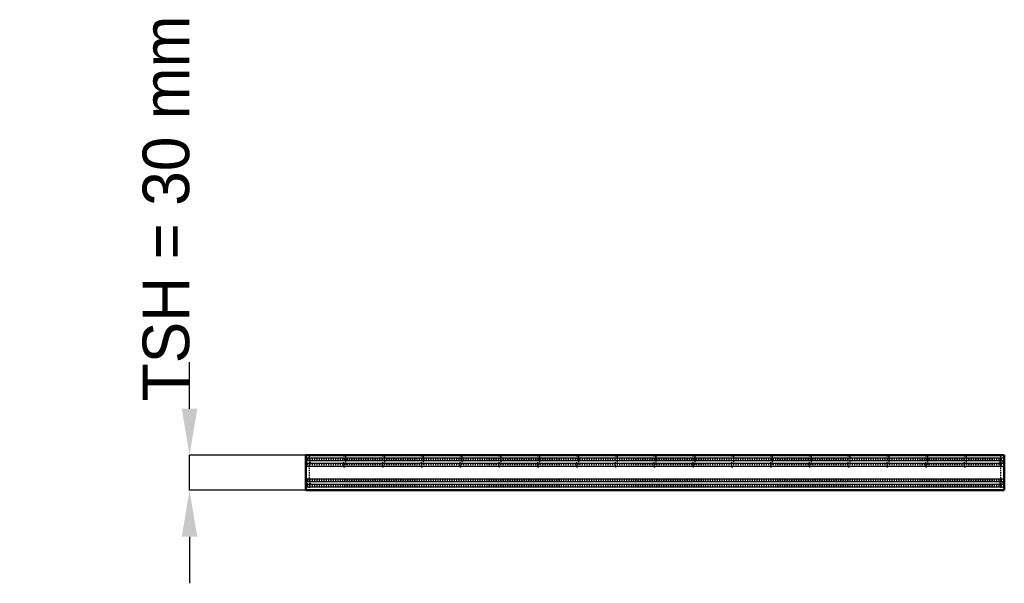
# Model space of a CAD drawing. Header units: millimetres. Extents: x -546 to 300, y -80 to 404.
import ezdxf

# ---------------------------------------------------------------- set-up
doc = ezdxf.new("R2010")
doc.units = ezdxf.units.MM
doc.linetypes.add('Dashed', pattern=[2, 1, -1])
for name, color, linetype, lineweight in [('2d ConnectionPoints', 7, 'Continuous', 50), ('AM_0', 7, 'Continuous', 50), ('AM_4', 3, 'Continuous', 25), ('AM_5', 3, 'Continuous', 25), ('AM_9', 6, 'Dashed', 25)]:
    doc.layers.add(name, color=color, linetype=linetype, lineweight=lineweight)
doc.dimstyles.new('ISO-25', dxfattribs={"dimtxt": 2.5, "dimasz": 2.5, "dimexe": 1.25, "dimexo": 0.625, "dimtad": 1, "dimtxsty": 'Standard', "dimcen": 2.5, "dimadec": 0, "dimazin": 0, "dimtfac": 1, "dimtmove": 0, "dimatfit": 3, "dimfxl": 1, "dimarcsym": 0})

# ---------------------------------------------------------------- blocks, each defined once
blk = doc.blocks.new('1_LP330333P35011000600VERTICAL1_0_in_LPP3303331160010003500_0')
at = {"layer": 'AM_9'}
for p, q in [((297, 26.35), (297, 30)), ((297, 8.35), (297, 21.65)), ((297, 0), (297, 3.65))]:
    blk.add_line(p, q, dxfattribs=at)
for centre, radius, start, end in [((299.42, 24), 3.37, 135.89791, 224.10209), ((296.9, 27.25), 3.1, 312.38874, 360), ((299.9, 23.96), 1.35, 132.38875, 227.61126), ((296.9, 20.67), 3.1, 360, 47.61126), ((296.9, 9.33), 3.1, 312.38874, 0), ((299.42, 6), 3.37, 135.89791, 224.10209), ((299.9, 6.04), 1.35, 132.38875, 227.61126), ((296.9, 2.75), 3.1, 360, 47.61126)]:
    blk.add_arc(centre, radius, start, end, dxfattribs=at)
blk = doc.blocks.new('2_LP330333P35011000600HORIZONTAL_0_in_LPP3303331160010003500_0')
at = {"layer": 'AM_0'}
for p, q in [((300, 30), (-300, 30)), ((-300, 30), (-300, 0)), ((300, 30), (300, 0)), ((300, 0), (-300, 0))]:
    blk.add_line(p, q, dxfattribs=at)
at = {"layer": 'AM_4'}
for p, q in [((300, 27.45), (-300, 27.45)), ((300, 25.1), (-300, 25.1)), ((300, 22.82), (-300, 22.82)), ((300, 20.47), (-300, 20.47)), ((300, 9.53), (-300, 9.53)), ((300, 7.18), (-300, 7.18)), ((300, 4.9), (-300, 4.9)), ((300, 2.55), (-300, 2.55))]:
    blk.add_line(p, q, dxfattribs=at)
at = {"layer": 'AM_9'}
for p, q in [((300, 26.35), (-300, 26.35)), ((300, 21.65), (-300, 21.65)), ((300, 8.35), (-300, 8.35)), ((300, 3.65), (-300, 3.65))]:
    blk.add_line(p, q, dxfattribs=at)
blk = doc.blocks.new('3_LP330333P35011000600VERTICALC1_0_in_LPP3303331160010003500_0')
at = {"layer": 'AM_9'}
for p, q in [((-267.64, 30), (-267.64, 20)), ((-265.64, 20), (-265.64, 30)), ((-267.64, 20), (-265.64, 20))]:
    blk.add_line(p, q, dxfattribs=at)
blk = doc.blocks.new('4_LP330333P35011000600VERTICALC2_0_in_LPP3303331160010003500_0')
at = {"layer": 'AM_9'}
for p, q in [((-234.31, 30), (-234.31, 20)), ((-232.31, 20), (-232.31, 30)), ((-234.31, 20), (-232.31, 20))]:
    blk.add_line(p, q, dxfattribs=at)
blk = doc.blocks.new('5_LP330333P35011000600VERTICALC3_0_in_LPP3303331160010003500_0')
at = {"layer": 'AM_9'}
for p, q in [((-200.98, 30), (-200.98, 20)), ((-198.98, 20), (-198.98, 30)), ((-200.98, 20), (-198.98, 20))]:
    blk.add_line(p, q, dxfattribs=at)
blk = doc.blocks.new('6_LP330333P35011000600VERTICALC4_0_in_LPP3303331160010003500_0')
at = {"layer": 'AM_9'}
for p, q in [((-167.65, 30), (-167.65, 20)), ((-165.65, 20), (-165.65, 30)), ((-167.65, 20), (-165.65, 20))]:
    blk.add_line(p, q, dxfattribs=at)
blk = doc.blocks.new('7_LP330333P35011000600VERTICALC5_0_in_LPP3303331160010003500_0')
at = {"layer": 'AM_9'}
for p, q in [((-134.32, 30), (-134.32, 20)), ((-132.32, 20), (-132.32, 30)), ((-134.32, 20), (-132.32, 20))]:
    blk.add_line(p, q, dxfattribs=at)
blk = doc.blocks.new('8_LP330333P35011000600VERTICALC6_0_in_LPP3303331160010003500_0')
at = {"layer": 'AM_9'}
for p, q in [((-100.99, 30), (-100.99, 20)), ((-98.99, 20), (-98.99, 30)), ((-100.99, 20), (-98.99, 20))]:
    blk.add_line(p, q, dxfattribs=at)
blk = doc.blocks.new('9_LP330333P35011000600VERTICALC7_0_in_LPP3303331160010003500_0')
at = {"layer": 'AM_9'}
for p, q in [((-67.66, 30), (-67.66, 20)), ((-65.66, 20), (-65.66, 30)), ((-67.66, 20), (-65.66, 20))]:
    blk.add_line(p, q, dxfattribs=at)
blk = doc.blocks.new('10_LP330333P35011000600VERTICALC8_0_in_LPP3303331160010003500_0')
at = {"layer": 'AM_9'}
for p, q in [((-34.33, 30), (-34.33, 20)), ((-32.33, 20), (-32.33, 30)), ((-34.33, 20), (-32.33, 20))]:
    blk.add_line(p, q, dxfattribs=at)
blk = doc.blocks.new('11_LP330333P35011000600VERTICALC9_0_in_LPP3303331160010003500_0')
at = {"layer": 'AM_9'}
for p, q in [((-1, 30), (-1, 20)), ((1, 20), (1, 30)), ((-1, 20), (1, 20))]:
    blk.add_line(p, q, dxfattribs=at)
blk = doc.blocks.new('12_LP330333P35011000600VERTICALC10_0_in_LPP3303331160010003500_0')
at = {"layer": 'AM_9'}
for p, q in [((32.33, 30), (32.33, 20)), ((34.33, 20), (34.33, 30)), ((32.33, 20), (34.33, 20))]:
    blk.add_line(p, q, dxfattribs=at)
blk = doc.blocks.new('13_LP330333P35011000600VERTICALC11_0_in_LPP3303331160010003500_0')
at = {"layer": 'AM_9'}
for p, q in [((65.66, 30), (65.66, 20)), ((67.66, 20), (67.66, 30)), ((65.66, 20), (67.66, 20))]:
    blk.add_line(p, q, dxfattribs=at)
blk = doc.blocks.new('14_LP330333P35011000600VERTICALC12_0_in_LPP3303331160010003500_0')
at = {"layer": 'AM_9'}
for p, q in [((98.99, 30), (98.99, 20)), ((100.99, 20), (100.99, 30)), ((98.99, 20), (100.99, 20))]:
    blk.add_line(p, q, dxfattribs=at)
blk = doc.blocks.new('15_LP330333P35011000600VERTICALC13_0_in_LPP3303331160010003500_0')
at = {"layer": 'AM_9'}
for p, q in [((132.32, 30), (132.32, 20)), ((134.32, 20), (134.32, 30)), ((132.32, 20), (134.32, 20))]:
    blk.add_line(p, q, dxfattribs=at)
blk = doc.blocks.new('16_LP330333P35011000600VERTICALC14_0_in_LPP3303331160010003500_0')
at = {"layer": 'AM_9'}
for p, q in [((165.65, 30), (165.65, 20)), ((167.65, 20), (167.65, 30)), ((165.65, 20), (167.65, 20))]:
    blk.add_line(p, q, dxfattribs=at)
blk = doc.blocks.new('17_LP330333P35011000600VERTICALC15_0_in_LPP3303331160010003500_0')
at = {"layer": 'AM_9'}
for p, q in [((198.98, 30), (198.98, 20)), ((200.98, 20), (200.98, 30)), ((198.98, 20), (200.98, 20))]:
    blk.add_line(p, q, dxfattribs=at)
blk = doc.blocks.new('18_LP330333P35011000600VERTICALC16_0_in_LPP3303331160010003500_0')
at = {"layer": 'AM_9'}
for p, q in [((232.31, 30), (232.31, 20)), ((234.31, 20), (234.31, 30)), ((232.31, 20), (234.31, 20))]:
    blk.add_line(p, q, dxfattribs=at)
blk = doc.blocks.new('19_LP330333P35011000600VERTICALC17_0_in_LPP3303331160010003500_0')
at = {"layer": 'AM_9'}
for p, q in [((265.64, 30), (265.64, 20)), ((267.64, 20), (267.64, 30)), ((265.64, 20), (267.64, 20))]:
    blk.add_line(p, q, dxfattribs=at)
blk = doc.blocks.new('20_LP330333P35011000600HORIZONTALC_0_in_LPP3303331160010003500_0')
at = {"layer": 'AM_9'}
for p, q in [((-297, 26.35), (-297, 21.65)), ((297, 26.35), (297, 21.65)), ((-297, 8.35), (-297, 3.65)), ((297, 8.35), (297, 3.65))]:
    blk.add_line(p, q, dxfattribs=at)
blk = doc.blocks.new('21_LP330333P35011000600VERTICAL2_0_in_LPP3303331160010003500_0')
at = {"layer": 'AM_9'}
for p, q in [((-297, 26.35), (-297, 30)), ((-297, 8.35), (-297, 21.65)), ((-297, 0), (-297, 3.65))]:
    blk.add_line(p, q, dxfattribs=at)
for centre, radius, start, end in [((-296.9, 27.25), 3.1, 180, 227.61126), ((-299.42, 24), 3.37, 315.89791, 44.10209), ((-296.9, 20.67), 3.1, 132.38874, 180), ((-299.9, 23.96), 1.35, 312.38874, 47.61125), ((-296.9, 9.33), 3.1, 180, 227.61126), ((-296.9, 2.75), 3.1, 132.38874, 180), ((-299.9, 6.04), 1.35, 312.38874, 47.61125), ((-299.42, 6), 3.37, 315.89791, 44.10209)]:
    blk.add_arc(centre, radius, start, end, dxfattribs=at)
blk = doc.blocks.new('*D22')
at = {"layer": 'AM_5', "color": 0, "lineweight": -2}
for p, q in [((-400, 70), (-400, 110)), ((-300, 30), (-400, 30)), ((-400, 0), (-400, 30)), ((-300, 0), (-400, 0)), ((-400, -40), (-400, -80))]:
    blk.add_line(p, q, dxfattribs=at)
at = {"layer": 'AM_5', "color": 0}
for points in [[(-406.67, 70), (-393.33, 70), (-400, 30)], [(-393.33, -40), (-406.67, -40), (-400, 0)]]:
    blk.add_solid(points, dxfattribs=at)
at = {"layer": 'Defpoints', "color": 0}
for p in [(-400, 30), (-300, 30), (-300, 0)]:
    blk.add_point(p, dxfattribs=at)
at = {"layer": 'AM_5', "color": 0, "insert": (-420, 242), "char_height": 40, "attachment_point": 5, "rotation": 90}
blk.add_mtext('TSH = 30 mm', dxfattribs=at)

msp = doc.modelspace()

# ---------------------------------------------------------------- linework, layer by layer
at = {"layer": '2d ConnectionPoints'}
for p in [(-297, 30), (-266.64, 30), (-266.64, 30), (-266.64, 30), (-233.31, 30), (-233.31, 30), (-233.31, 30), (-199.98, 30), (-199.98, 30), (-199.98, 30), (-166.65, 30), (-166.65, 30), (-166.65, 30), (-133.32, 30), (-133.32, 30), (-133.32, 30), (-99.99, 30), (-99.99, 30), (-99.99, 30), (-66.66, 30), (-66.66, 30), (-66.66, 30), (-33.33, 30), (-33.33, 30), (-33.33, 30), (0, 30), (0, 30), (0, 30), (0, 30), (0, 30), (33.33, 30), (33.33, 30), (33.33, 30), (66.66, 30), (66.66, 30), (66.66, 30), (99.99, 30), (99.99, 30), (99.99, 30), (133.32, 30), (133.32, 30), (133.32, 30), (166.65, 30), (166.65, 30), (166.65, 30), (199.98, 30), (199.98, 30), (199.98, 30), (233.31, 30), (233.31, 30), (233.31, 30), (266.64, 30), (266.64, 30), (266.64, 30)]:
    msp.add_point(p, dxfattribs=at)

# ---------------------------------------------------------------- block references
for name in ['2_LP330333P35011000600HORIZONTAL_0_in_LPP3303331160010003500_0', '21_LP330333P35011000600VERTICAL2_0_in_LPP3303331160010003500_0', '20_LP330333P35011000600HORIZONTALC_0_in_LPP3303331160010003500_0', '3_LP330333P35011000600VERTICALC1_0_in_LPP3303331160010003500_0', '4_LP330333P35011000600VERTICALC2_0_in_LPP3303331160010003500_0', '5_LP330333P35011000600VERTICALC3_0_in_LPP3303331160010003500_0', '6_LP330333P35011000600VERTICALC4_0_in_LPP3303331160010003500_0', '7_LP330333P35011000600VERTICALC5_0_in_LPP3303331160010003500_0', '8_LP330333P35011000600VERTICALC6_0_in_LPP3303331160010003500_0', '9_LP330333P35011000600VERTICALC7_0_in_LPP3303331160010003500_0', '10_LP330333P35011000600VERTICALC8_0_in_LPP3303331160010003500_0', '11_LP330333P35011000600VERTICALC9_0_in_LPP3303331160010003500_0', '12_LP330333P35011000600VERTICALC10_0_in_LPP3303331160010003500_0', '13_LP330333P35011000600VERTICALC11_0_in_LPP3303331160010003500_0', '14_LP330333P35011000600VERTICALC12_0_in_LPP3303331160010003500_0', '15_LP330333P35011000600VERTICALC13_0_in_LPP3303331160010003500_0', '16_LP330333P35011000600VERTICALC14_0_in_LPP3303331160010003500_0', '17_LP330333P35011000600VERTICALC15_0_in_LPP3303331160010003500_0', '18_LP330333P35011000600VERTICALC16_0_in_LPP3303331160010003500_0', '19_LP330333P35011000600VERTICALC17_0_in_LPP3303331160010003500_0', '1_LP330333P35011000600VERTICAL1_0_in_LPP3303331160010003500_0']:
    msp.add_blockref(name, (0, 0))

# ---------------------------------------------------------------- dimensions: what is measured, and where the dimension line sits
at = {"layer": 'AM_5'}
dim = msp.add_linear_dim(base=(-400, 30), p1=(-300, 0), p2=(-300, 30), angle=90, text='TSH = 30 mm', dimstyle='ISO-25', override={"dimtxt": 40, "dimasz": 40, "dimexe": 0, "dimexo": 0, "dimgap": 12}, dxfattribs=at)
dim.commit()
dim.dimension.update_dxf_attribs({"geometry": '*D22', "text_midpoint": (-420, 242), "dimtype": 160, "text_rotation": 90})

doc.saveas('drawing.dxf')
